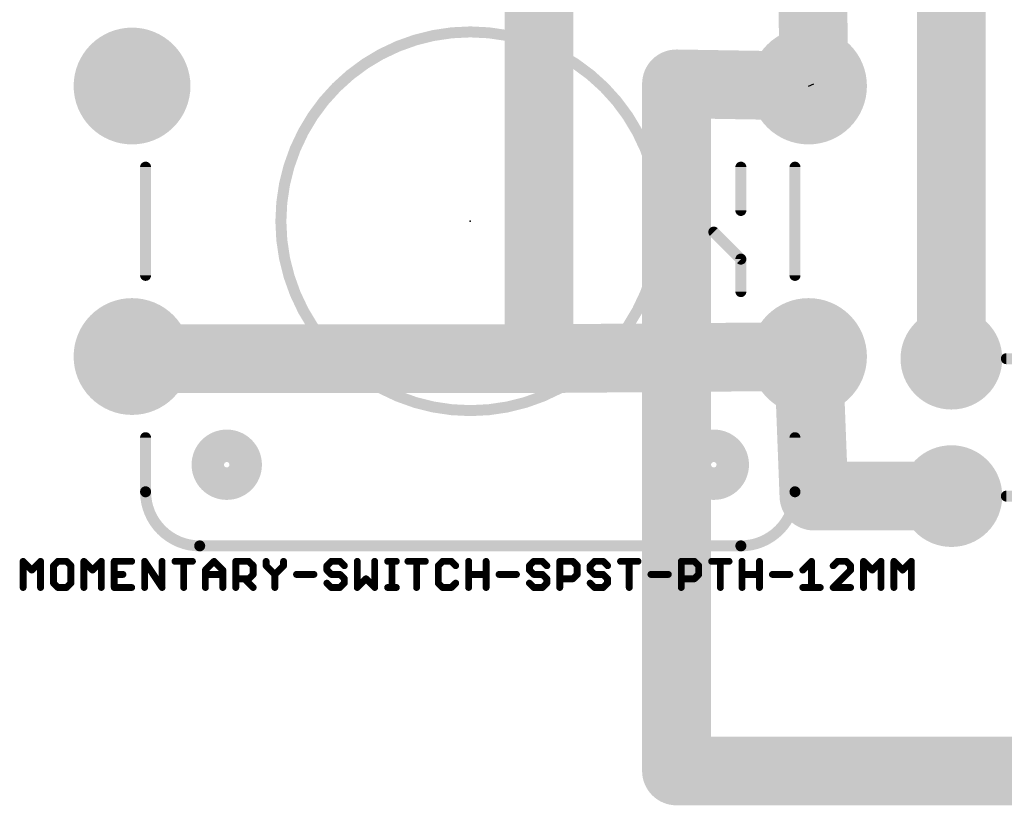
# Model space of a CAD drawing. Extents: x 28.5 to 116.5, y 17.1 to 76.8.
# Tile 1 of 8: x 28.5 to 46.7, y 17.1 to 31.7. Entities that reach past the tile are written whole.
import ezdxf

# ---------------------------------------------------------------- set-up
doc = ezdxf.new("R2010")
doc.units = 0
for name, color, linetype in [('16', 175, 'CONTINUOUS'), ('17', 82, 'CONTINUOUS'), ('19', 53, 'CONTINUOUS'), ('21', 253, 'CONTINUOUS'), ('23', 7, 'CONTINUOUS'), ('27', 253, 'CONTINUOUS'), ('51', 253, 'CONTINUOUS')]:
    doc.layers.add(name, color=color, linetype=linetype)

# ---------------------------------------------------------------- blocks, each defined once
blk = doc.blocks.new('ROUNDP')
at = {"const_width": 0.5}
blk.add_lwpolyline([(0, -0.25, 1), (0, 0.25, 1), (0, -0.25)], format="xyb", dxfattribs=at)

msp = doc.modelspace()

# ---------------------------------------------------------------- linework, layer by layer
at = {"layer": '16', "const_width": 1.27}
for points in [[(38.1, 58.42), (38.1, 25.4)], [(45.72, 43.18), (45.72, 25.4)], [(43.08, 38.14), (43.18, 30.48)], [(43.08, 30.44), (40.64, 30.48)], [(40.64, 30.48), (40.64, 17.78)], [(38.1, 25.4), (30.48, 25.4)], [(38.1, 25.4), (43.08, 25.44)], [(43.08, 25.44), (43.18, 22.86)], [(43.18, 22.86), (45.72, 22.86)], [(40.64, 17.78), (60.96, 17.78)]]:
    msp.add_lwpolyline(points, dxfattribs=at)
at = {"layer": '16', "const_width": 0.635}
for points in [[(40.6452, 30.7975, 1), (40.6348, 30.1625)], [(40.9575, 30.48, 1), (40.3225, 30.48)], [(43.0748, 30.1225, 1), (43.0852, 30.7575)], [(42.8625, 30.4759, 1), (43.4975, 30.4841)], [(30.48, 25.7175, 1), (30.48, 25.0825)], [(38.0974, 25.7175, 1), (38.1026, 25.0825)], [(38.1, 25.0825, 1), (38.1, 25.7175)], [(43.3973, 25.4523, 1), (42.7627, 25.4277)], [(43.0826, 25.1225, 1), (43.0774, 25.7575)], [(37.7825, 25.4, 1), (38.4175, 25.4)], [(45.4025, 25.4, 1), (46.0375, 25.4)], [(43.18, 23.1775, 1), (43.18, 22.5425)], [(45.72, 22.5425, 1), (45.72, 23.1775)], [(42.8627, 22.8477, 1), (43.4973, 22.8723)], [(40.64, 18.0975, 1), (40.64, 17.4625)], [(40.3225, 17.78, 1), (40.9575, 17.78)]]:
    msp.add_lwpolyline(points, format="xyb", dxfattribs=at)
at = {"layer": '19'}
msp.add_line((43.08, 30.44), (43.18, 30.48), dxfattribs=at)
at = {"layer": '21'}
for points, const_width in [([(36.83, 24.44, 1), (36.83, 31.44, 1), (36.83, 24.44)], 0.2032), ([(30.8808, 28.94, 1), (30.7792, 28.94)], 0.1016), ([(42.8808, 28.94, 1), (42.7792, 28.94)], 0.1016), ([(30.7792, 26.94, 1), (30.8808, 26.94)], 0.1016), ([(42.7792, 26.94, 1), (42.8808, 26.94)], 0.1016), ([(46.736, 25.4508, 1), (46.736, 25.3492)], 0.1016), ([(30.8808, 23.94, 1), (30.7792, 23.94)], 0.1016), ([(32.33, 23.14, 1), (32.33, 23.74, 1), (32.33, 23.14)], 0.7), ([(41.33, 23.14, 1), (41.33, 23.74, 1), (41.33, 23.14)], 0.7), ([(42.8808, 23.94, 1), (42.7792, 23.94)], 0.1016), ([(30.83, 22.94, 0.4142), (31.83, 21.94)], 0.2032), ([(30.8808, 22.94, 1), (30.7792, 22.94)], 0.1016), ([(30.7792, 22.94, 1), (30.8808, 22.94)], 0.1016), ([(41.83, 21.94, 0.4142), (42.83, 22.94)], 0.2032), ([(42.8808, 22.94, 1), (42.7792, 22.94)], 0.1016), ([(42.7792, 22.94, 1), (42.8808, 22.94)], 0.1016), ([(46.736, 22.9108, 1), (46.736, 22.8092)], 0.1016), ([(31.83, 21.9908, 1), (31.83, 21.8892)], 0.1016), ([(31.83, 21.8892, 1), (31.83, 21.9908)], 0.1016), ([(41.83, 21.9908, 1), (41.83, 21.8892)], 0.1016), ([(41.83, 21.8892, 1), (41.83, 21.9908)], 0.1016)]:
    msp.add_lwpolyline(points, format="xyb", dxfattribs=dict(at, const_width=const_width))
at = {"layer": '21', "const_width": 0.2032}
for points in [[(30.83, 26.94), (30.83, 28.94)], [(42.83, 28.94), (42.83, 26.94)], [(46.99, 25.4), (46.736, 25.4)], [(30.83, 22.94), (30.83, 23.94)], [(42.83, 23.94), (42.83, 22.94)], [(46.99, 22.86), (46.736, 22.86)], [(41.83, 21.94), (31.83, 21.94)]]:
    msp.add_lwpolyline(points, dxfattribs=at)
at = {"layer": '23'}
msp.add_point((36.83, 27.94), dxfattribs=at)
at = {"layer": '27', "const_width": 0.0635}
for points in [[(28.5991, 21.6539, 1), (28.5356, 21.6539)], [(28.5898, 21.6764, 1), (28.5449, 21.6315)], [(28.9211, 21.6539, 1), (28.8576, 21.6539)], [(28.9118, 21.6315, 1), (28.8669, 21.6764)], [(29.2092, 21.6857, 1), (29.2092, 21.6222)], [(29.2316, 21.6315, 1), (29.1867, 21.6764)], [(29.3926, 21.6764, 1), (29.3477, 21.6315)], [(29.3702, 21.6222, 1), (29.3702, 21.6857)], [(29.7217, 21.6539, 1), (29.6582, 21.6539)], [(29.7124, 21.6764, 1), (29.6675, 21.6315)], [(30.0438, 21.6539, 1), (29.9803, 21.6539)], [(30.0345, 21.6315, 1), (29.9896, 21.6764)], [(30.2513, 21.6857, 1), (30.2513, 21.6222)], [(30.2831, 21.6539, 1), (30.2196, 21.6539)], [(30.5733, 21.6222, 1), (30.5733, 21.6857)], [(30.8444, 21.6539, 1), (30.7809, 21.6539)], [(30.839, 21.6715, 1), (30.7862, 21.6363)], [(31.1664, 21.6539, 1), (31.1029, 21.6539)], [(31.3739, 21.6857, 1), (31.3739, 21.6222)], [(31.5667, 21.6539, 1), (31.5032, 21.6539)], [(31.6959, 21.6222, 1), (31.6959, 21.6857)], [(32.1187, 21.6764, 1), (32.0738, 21.6315)], [(32.1187, 21.6315, 1), (32.0738, 21.6764)], [(32.4965, 21.6857, 1), (32.4965, 21.6222)], [(32.5283, 21.6539, 1), (32.4648, 21.6539)], [(32.7605, 21.6764, 1), (32.7156, 21.6315)], [(32.7381, 21.6222, 1), (32.7381, 21.6857)], [(33.0896, 21.6539, 1), (33.0261, 21.6539)], [(33.4116, 21.6539, 1), (33.3481, 21.6539)], [(34.261, 21.6857, 1), (34.261, 21.6222)], [(34.2834, 21.6315, 1), (34.2385, 21.6764)], [(34.4444, 21.6764, 1), (34.3995, 21.6315)], [(34.422, 21.6222, 1), (34.422, 21.6857)], [(34.7735, 21.6539, 1), (34.71, 21.6539)], [(35.0955, 21.6539, 1), (35.032, 21.6539)], [(35.3031, 21.6857, 1), (35.3031, 21.6222)], [(35.4153, 21.6539, 1), (35.3518, 21.6539)], [(35.4641, 21.6222, 1), (35.4641, 21.6857)], [(35.6773, 21.6857, 1), (35.6773, 21.6222)], [(35.8701, 21.6539, 1), (35.8066, 21.6539)], [(35.9993, 21.6222, 1), (35.9993, 21.6857)], [(36.3191, 21.6857, 1), (36.3191, 21.6222)], [(36.3416, 21.6315, 1), (36.2967, 21.6764)], [(36.5026, 21.6764, 1), (36.4577, 21.6315)], [(36.4801, 21.6222, 1), (36.4801, 21.6857)], [(36.8317, 21.6539, 1), (36.7682, 21.6539)], [(37.1537, 21.6539, 1), (37.0902, 21.6539)], [(38.003, 21.6857, 1), (38.003, 21.6222)], [(38.0255, 21.6315, 1), (37.9806, 21.6764)], [(38.1865, 21.6764, 1), (38.1416, 21.6315)], [(38.164, 21.6222, 1), (38.164, 21.6857)], [(38.4838, 21.6857, 1), (38.4838, 21.6222)], [(38.5156, 21.6539, 1), (38.4521, 21.6539)], [(38.7478, 21.6764, 1), (38.7029, 21.6315)], [(38.7253, 21.6222, 1), (38.7253, 21.6857)], [(39.1257, 21.6857, 1), (39.1257, 21.6222)], [(39.1481, 21.6315, 1), (39.1032, 21.6764)], [(39.3091, 21.6764, 1), (39.2642, 21.6315)], [(39.2867, 21.6222, 1), (39.2867, 21.6857)], [(39.6065, 21.6857, 1), (39.6065, 21.6222)], [(39.7992, 21.6539, 1), (39.7357, 21.6539)], [(39.9285, 21.6222, 1), (39.9285, 21.6857)], [(40.7608, 21.6539, 1), (40.6973, 21.6539)], [(40.7291, 21.6857, 1), (40.7291, 21.6222)], [(40.993, 21.6764, 1), (40.9481, 21.6315)], [(40.9706, 21.6222, 1), (40.9706, 21.6857)], [(41.2904, 21.6857, 1), (41.2904, 21.6222)], [(41.4831, 21.6539, 1), (41.4196, 21.6539)], [(41.6124, 21.6222, 1), (41.6124, 21.6857)], [(41.8835, 21.6539, 1), (41.8199, 21.6539)], [(42.2055, 21.6539, 1), (42.142, 21.6539)], [(43.1671, 21.6539, 1), (43.1036, 21.6539)], [(43.1578, 21.6315, 1), (43.1129, 21.6764)], [(43.6161, 21.6857, 1), (43.6161, 21.6222)], [(43.6386, 21.6315, 1), (43.5937, 21.6764)], [(43.7996, 21.6764, 1), (43.7547, 21.6315)], [(43.7771, 21.6222, 1), (43.7771, 21.6857)], [(44.1287, 21.6539, 1), (44.0652, 21.6539)], [(44.1194, 21.6764, 1), (44.0745, 21.6315)], [(44.4507, 21.6539, 1), (44.3872, 21.6539)], [(44.4414, 21.6315, 1), (44.3965, 21.6764)], [(44.69, 21.6539, 1), (44.6265, 21.6539)], [(44.6807, 21.6764, 1), (44.6358, 21.6315)], [(45.012, 21.6539, 1), (44.9485, 21.6539)], [(45.0027, 21.6315, 1), (44.9578, 21.6764)], [(28.7059, 21.5154, 1), (28.7508, 21.4705)], [(28.7059, 21.4705, 1), (28.7508, 21.5154)], [(29.1604, 21.5734, 1), (29.0969, 21.5734)], [(29.1062, 21.5959, 1), (29.1511, 21.551)], [(29.4824, 21.5734, 1), (29.4189, 21.5734)], [(29.4282, 21.551, 1), (29.4731, 21.5959)], [(29.8285, 21.5154, 1), (29.8735, 21.4705)], [(29.8285, 21.4705, 1), (29.8735, 21.5154)], [(30.2513, 21.4442, 1), (30.2513, 21.3807)], [(30.4123, 21.3807, 1), (30.4123, 21.4442)], [(31.9352, 21.4442, 1), (31.9352, 21.3807)], [(31.967, 21.4929, 1), (31.9035, 21.4929)], [(31.9128, 21.5154, 1), (31.9577, 21.4705)], [(32.289, 21.4929, 1), (32.2255, 21.4929)], [(32.2348, 21.4705, 1), (32.2797, 21.5154)], [(32.2572, 21.3807, 1), (32.2572, 21.4442)], [(32.8503, 21.5734, 1), (32.7868, 21.5734)], [(32.7961, 21.551, 1), (32.841, 21.5959)], [(32.841, 21.39, 1), (32.7961, 21.4349)], [(33.0261, 21.5734, 1), (33.0896, 21.5734)], [(33.0803, 21.5959, 1), (33.0354, 21.551)], [(33.2506, 21.4124, 1), (33.1871, 21.4124)], [(33.3481, 21.5734, 1), (33.4116, 21.5734)], [(33.4023, 21.551, 1), (33.3574, 21.5959)], [(33.6192, 21.4442, 1), (33.6192, 21.3807)], [(33.9412, 21.3807, 1), (33.9412, 21.4442)], [(34.2122, 21.5734, 1), (34.1487, 21.5734)], [(34.1487, 21.4929, 1), (34.2122, 21.4929)], [(34.158, 21.5959, 1), (34.2029, 21.551)], [(34.2029, 21.5154, 1), (34.158, 21.4705)], [(34.261, 21.4442, 1), (34.261, 21.3807)], [(34.4444, 21.4349, 1), (34.3995, 21.39)], [(34.422, 21.3807, 1), (34.422, 21.4442)], [(34.48, 21.551, 1), (34.5249, 21.5959)], [(36.2704, 21.5734, 1), (36.2069, 21.5734)], [(36.2162, 21.5959, 1), (36.2611, 21.551)], [(36.5382, 21.551, 1), (36.5831, 21.5959)], [(36.7999, 21.4442, 1), (36.7999, 21.3807)], [(37.1219, 21.3807, 1), (37.1219, 21.4442)], [(37.3612, 21.4442, 1), (37.3612, 21.3807)], [(37.6832, 21.3807, 1), (37.6832, 21.4442)], [(37.9543, 21.5734, 1), (37.8908, 21.5734)], [(37.8908, 21.4929, 1), (37.9543, 21.4929)], [(37.9001, 21.5959, 1), (37.945, 21.551)], [(37.945, 21.5154, 1), (37.9001, 21.4705)], [(38.003, 21.4442, 1), (38.003, 21.3807)], [(38.1865, 21.4349, 1), (38.1416, 21.39)], [(38.164, 21.3807, 1), (38.164, 21.4442)], [(38.2221, 21.551, 1), (38.267, 21.5959)], [(38.8376, 21.5734, 1), (38.7741, 21.5734)], [(38.7834, 21.551, 1), (38.8283, 21.5959)], [(38.8283, 21.39, 1), (38.7834, 21.4349)], [(39.0769, 21.5734, 1), (39.0134, 21.5734)], [(39.0134, 21.4929, 1), (39.0769, 21.4929)], [(39.0227, 21.5959, 1), (39.0676, 21.551)], [(39.0676, 21.5154, 1), (39.0227, 21.4705)], [(39.1257, 21.4442, 1), (39.1257, 21.3807)], [(39.3091, 21.4349, 1), (39.2642, 21.39)], [(39.2867, 21.3807, 1), (39.2867, 21.4442)], [(39.3447, 21.551, 1), (39.3896, 21.5959)], [(40.1678, 21.4442, 1), (40.1678, 21.3807)], [(40.4898, 21.3807, 1), (40.4898, 21.4442)], [(41.0828, 21.5734, 1), (41.0193, 21.5734)], [(41.0286, 21.551, 1), (41.0735, 21.5959)], [(41.0735, 21.39, 1), (41.0286, 21.4349)], [(41.8517, 21.4442, 1), (41.8517, 21.3807)], [(42.1737, 21.3807, 1), (42.1737, 21.4442)], [(42.413, 21.4442, 1), (42.413, 21.3807)], [(42.735, 21.3807, 1), (42.735, 21.4442)], [(42.9519, 21.5154, 1), (42.9968, 21.4705)], [(43.5132, 21.5959, 1), (43.5581, 21.551)], [(43.8894, 21.5734, 1), (43.8259, 21.5734)], [(43.8259, 21.4929, 1), (43.8894, 21.4929)], [(43.8352, 21.551, 1), (43.8801, 21.5959)], [(43.8801, 21.4705, 1), (43.8352, 21.5154)], [(44.2355, 21.5154, 1), (44.2804, 21.4705)], [(44.2355, 21.4705, 1), (44.2804, 21.5154)], [(44.7968, 21.5154, 1), (44.8417, 21.4705)], [(44.7968, 21.4705, 1), (44.8417, 21.5154)], [(29.1511, 21.2739, 1), (29.1062, 21.2289)], [(29.4731, 21.2289, 1), (29.4282, 21.2739)], [(32.4965, 21.3637, 1), (32.4965, 21.3002)], [(32.68, 21.3544, 1), (32.6351, 21.3095)], [(32.7156, 21.3544, 1), (32.7605, 21.3095)], [(32.7381, 21.3002, 1), (32.7381, 21.3637)], [(32.7868, 21.4124, 1), (32.8503, 21.4124)], [(33.1964, 21.4349, 1), (33.2413, 21.39)], [(33.1964, 21.39, 1), (33.2413, 21.4349)], [(34.2029, 21.2739, 1), (34.158, 21.2289)], [(34.2385, 21.39, 1), (34.2834, 21.4349)], [(34.5342, 21.3319, 1), (34.4707, 21.3319)], [(34.48, 21.3095, 1), (34.5249, 21.3544)], [(34.5249, 21.2289, 1), (34.48, 21.2739)], [(34.9252, 21.3544, 1), (34.8803, 21.3095)], [(34.9252, 21.3095, 1), (34.8803, 21.3544)], [(36.2611, 21.2739, 1), (36.2162, 21.2289)], [(36.5831, 21.2289, 1), (36.5382, 21.2739)], [(37.945, 21.2739, 1), (37.9001, 21.2289)], [(37.9806, 21.39, 1), (38.0255, 21.4349)], [(38.2763, 21.3319, 1), (38.2128, 21.3319)], [(38.2221, 21.3095, 1), (38.267, 21.3544)], [(38.267, 21.2289, 1), (38.2221, 21.2739)], [(38.4838, 21.3637, 1), (38.4838, 21.3002)], [(38.7029, 21.3544, 1), (38.7478, 21.3095)], [(38.7253, 21.3002, 1), (38.7253, 21.3637)], [(38.7741, 21.4124, 1), (38.8376, 21.4124)], [(39.0676, 21.2739, 1), (39.0227, 21.2289)], [(39.1032, 21.39, 1), (39.1481, 21.4349)], [(39.3989, 21.3319, 1), (39.3354, 21.3319)], [(39.3447, 21.3095, 1), (39.3896, 21.3544)], [(39.3896, 21.2289, 1), (39.3447, 21.2739)], [(40.7291, 21.3637, 1), (40.7291, 21.3002)], [(40.9481, 21.3544, 1), (40.993, 21.3095)], [(40.9706, 21.3002, 1), (40.9706, 21.3637)], [(41.0193, 21.4124, 1), (41.0828, 21.4124)], [(28.5356, 21.1709, 1), (28.5991, 21.1709)], [(28.8576, 21.1709, 1), (28.9211, 21.1709)], [(29.0969, 21.2514, 1), (29.1604, 21.2514)], [(29.2092, 21.2026, 1), (29.2092, 21.1392)], [(29.1867, 21.1484, 1), (29.2316, 21.1934)], [(29.3477, 21.1934, 1), (29.3926, 21.1484)], [(29.3702, 21.1392, 1), (29.3702, 21.2026)], [(29.4189, 21.2514, 1), (29.4824, 21.2514)], [(29.6582, 21.1709, 1), (29.7217, 21.1709)], [(29.9803, 21.1709, 1), (30.0438, 21.1709)], [(30.2513, 21.2026, 1), (30.2513, 21.1392)], [(30.2196, 21.1709, 1), (30.2831, 21.1709)], [(30.5733, 21.1392, 1), (30.5733, 21.2026)], [(30.7809, 21.1709, 1), (30.8444, 21.1709)], [(31.1029, 21.1709, 1), (31.1664, 21.1709)], [(31.1082, 21.1533, 1), (31.161, 21.1885)], [(31.5032, 21.1709, 1), (31.5667, 21.1709)], [(31.9035, 21.1709, 1), (31.967, 21.1709)], [(32.2255, 21.1709, 1), (32.289, 21.1709)], [(32.4648, 21.1709, 1), (32.5283, 21.1709)], [(32.7961, 21.1484, 1), (32.841, 21.1934)], [(33.1871, 21.1709, 1), (33.2506, 21.1709)], [(34.261, 21.2026, 1), (34.261, 21.1392)], [(34.2385, 21.1484, 1), (34.2834, 21.1934)], [(34.3995, 21.1934, 1), (34.4444, 21.1484)], [(34.422, 21.1392, 1), (34.422, 21.2026)], [(34.4707, 21.2514, 1), (34.5342, 21.2514)], [(34.7193, 21.1934, 1), (34.7642, 21.1484)], [(34.71, 21.1709, 1), (34.7735, 21.1709)], [(35.032, 21.1709, 1), (35.0955, 21.1709)], [(35.0413, 21.1484, 1), (35.0862, 21.1934)], [(35.3031, 21.2026, 1), (35.3031, 21.1392)], [(35.3518, 21.1709, 1), (35.4153, 21.1709)], [(35.4641, 21.1392, 1), (35.4641, 21.2026)], [(35.8066, 21.1709, 1), (35.8701, 21.1709)], [(36.2069, 21.2514, 1), (36.2704, 21.2514)], [(36.3191, 21.2026, 1), (36.3191, 21.1392)], [(36.2967, 21.1484, 1), (36.3416, 21.1934)], [(36.4577, 21.1934, 1), (36.5026, 21.1484)], [(36.4801, 21.1392, 1), (36.4801, 21.2026)], [(36.7682, 21.1709, 1), (36.8317, 21.1709)], [(37.0902, 21.1709, 1), (37.1537, 21.1709)], [(38.003, 21.2026, 1), (38.003, 21.1392)], [(37.9806, 21.1484, 1), (38.0255, 21.1934)], [(38.1416, 21.1934, 1), (38.1865, 21.1484)], [(38.164, 21.1392, 1), (38.164, 21.2026)], [(38.2128, 21.2514, 1), (38.2763, 21.2514)], [(38.4521, 21.1709, 1), (38.5156, 21.1709)], [(39.1257, 21.2026, 1), (39.1257, 21.1392)], [(39.1032, 21.1484, 1), (39.1481, 21.1934)], [(39.2642, 21.1934, 1), (39.3091, 21.1484)], [(39.2867, 21.1392, 1), (39.2867, 21.2026)], [(39.3354, 21.2514, 1), (39.3989, 21.2514)], [(39.7357, 21.1709, 1), (39.7992, 21.1709)], [(40.6973, 21.1709, 1), (40.7608, 21.1709)], [(41.4196, 21.1709, 1), (41.4831, 21.1709)], [(41.8199, 21.1709, 1), (41.8835, 21.1709)], [(42.142, 21.1709, 1), (42.2055, 21.1709)], [(42.9743, 21.2026, 1), (42.9743, 21.1392)], [(43.1036, 21.1709, 1), (43.1671, 21.1709)], [(43.2963, 21.1392, 1), (43.2963, 21.2026)], [(43.5356, 21.2026, 1), (43.5356, 21.1392)], [(43.5132, 21.1934, 1), (43.5581, 21.1484)], [(43.8576, 21.1392, 1), (43.8576, 21.2026)], [(44.0652, 21.1709, 1), (44.1287, 21.1709)], [(44.3872, 21.1709, 1), (44.4507, 21.1709)], [(44.6265, 21.1709, 1), (44.69, 21.1709)], [(44.9485, 21.1709, 1), (45.012, 21.1709)]]:
    msp.add_lwpolyline(points, format="xyb", dxfattribs=at)
at = {"layer": '27', "const_width": 0.127}
for points in [[(28.5674, 21.1709), (28.5674, 21.6539)], [(28.5674, 21.6539), (28.7284, 21.4929)], [(28.7284, 21.4929), (28.8894, 21.6539)], [(28.8894, 21.6539), (28.8894, 21.1709)], [(29.2092, 21.6539), (29.1287, 21.5734)], [(29.3702, 21.6539), (29.2092, 21.6539)], [(29.4507, 21.5734), (29.3702, 21.6539)], [(29.69, 21.1709), (29.69, 21.6539)], [(29.69, 21.6539), (29.851, 21.4929)], [(29.851, 21.4929), (30.012, 21.6539)], [(30.012, 21.6539), (30.012, 21.1709)], [(30.5733, 21.6539), (30.2513, 21.6539)], [(30.2513, 21.6539), (30.2513, 21.1709)], [(30.8126, 21.1709), (30.8126, 21.6539)], [(30.8126, 21.6539), (31.1346, 21.1709)], [(31.1346, 21.1709), (31.1346, 21.6539)], [(31.3739, 21.6539), (31.6959, 21.6539)], [(31.5349, 21.1709), (31.5349, 21.6539)], [(31.9352, 21.4929), (32.0962, 21.6539)], [(32.0962, 21.6539), (32.2572, 21.4929)], [(32.4965, 21.1709), (32.4965, 21.6539)], [(32.4965, 21.6539), (32.7381, 21.6539)], [(32.7381, 21.6539), (32.8186, 21.5734)], [(33.0579, 21.6539), (33.0579, 21.5734)], [(33.3799, 21.5734), (33.3799, 21.6539)], [(34.261, 21.6539), (34.1805, 21.5734)], [(34.422, 21.6539), (34.261, 21.6539)], [(34.5025, 21.5734), (34.422, 21.6539)], [(34.7418, 21.6539), (34.7418, 21.1709)], [(35.0638, 21.1709), (35.0638, 21.6539)], [(35.3031, 21.6539), (35.4641, 21.6539)], [(35.3836, 21.1709), (35.3836, 21.6539)], [(35.6773, 21.6539), (35.9993, 21.6539)], [(35.8383, 21.1709), (35.8383, 21.6539)], [(36.3191, 21.6539), (36.2386, 21.5734)], [(36.4801, 21.6539), (36.3191, 21.6539)], [(36.5606, 21.5734), (36.4801, 21.6539)], [(36.7999, 21.1709), (36.7999, 21.6539)], [(37.1219, 21.6539), (37.1219, 21.1709)], [(38.003, 21.6539), (37.9225, 21.5734)], [(38.164, 21.6539), (38.003, 21.6539)], [(38.2445, 21.5734), (38.164, 21.6539)], [(38.4838, 21.1709), (38.4838, 21.6539)], [(38.4838, 21.6539), (38.7253, 21.6539)], [(38.7253, 21.6539), (38.8058, 21.5734)], [(39.1257, 21.6539), (39.0452, 21.5734)], [(39.2867, 21.6539), (39.1257, 21.6539)], [(39.3672, 21.5734), (39.2867, 21.6539)], [(39.6065, 21.6539), (39.9285, 21.6539)], [(39.7675, 21.1709), (39.7675, 21.6539)], [(40.7291, 21.1709), (40.7291, 21.6539)], [(40.7291, 21.6539), (40.9706, 21.6539)], [(40.9706, 21.6539), (41.0511, 21.5734)], [(41.2904, 21.6539), (41.6124, 21.6539)], [(41.4514, 21.1709), (41.4514, 21.6539)], [(41.8517, 21.1709), (41.8517, 21.6539)], [(42.1737, 21.6539), (42.1737, 21.1709)], [(42.9743, 21.4929), (43.1353, 21.6539)], [(43.1353, 21.6539), (43.1353, 21.1709)], [(43.6161, 21.6539), (43.5356, 21.5734)], [(43.7771, 21.6539), (43.6161, 21.6539)], [(43.8576, 21.5734), (43.7771, 21.6539)], [(44.0969, 21.1709), (44.0969, 21.6539)], [(44.0969, 21.6539), (44.2579, 21.4929)], [(44.2579, 21.4929), (44.4189, 21.6539)], [(44.4189, 21.6539), (44.4189, 21.1709)], [(44.6582, 21.1709), (44.6582, 21.6539)], [(44.6582, 21.6539), (44.8193, 21.4929)], [(44.8193, 21.4929), (44.9803, 21.6539)], [(44.9803, 21.6539), (44.9803, 21.1709)], [(29.1287, 21.5734), (29.1287, 21.2514)], [(29.4507, 21.2514), (29.4507, 21.5734)], [(30.2513, 21.4124), (30.4123, 21.4124)], [(31.9352, 21.1709), (31.9352, 21.4929)], [(31.9352, 21.4124), (32.2572, 21.4124)], [(32.2572, 21.4929), (32.2572, 21.1709)], [(32.8186, 21.4124), (32.7381, 21.3319)], [(32.8186, 21.5734), (32.8186, 21.4124)], [(33.0579, 21.5734), (33.2189, 21.4124)], [(33.2189, 21.4124), (33.3799, 21.5734)], [(33.2189, 21.4124), (33.2189, 21.1709)], [(33.6192, 21.4124), (33.9412, 21.4124)], [(34.1805, 21.5734), (34.1805, 21.4929)], [(34.1805, 21.4929), (34.261, 21.4124)], [(34.261, 21.4124), (34.422, 21.4124)], [(34.422, 21.4124), (34.5025, 21.3319)], [(36.2386, 21.5734), (36.2386, 21.2514)], [(36.7999, 21.4124), (37.1219, 21.4124)], [(37.3612, 21.4124), (37.6832, 21.4124)], [(37.9225, 21.5734), (37.9225, 21.4929)], [(37.9225, 21.4929), (38.003, 21.4124)], [(38.003, 21.4124), (38.164, 21.4124)], [(38.164, 21.4124), (38.2445, 21.3319)], [(38.8058, 21.4124), (38.7253, 21.3319)], [(38.8058, 21.5734), (38.8058, 21.4124)], [(39.0452, 21.5734), (39.0452, 21.4929)], [(39.0452, 21.4929), (39.1257, 21.4124)], [(39.1257, 21.4124), (39.2867, 21.4124)], [(39.2867, 21.4124), (39.3672, 21.3319)], [(40.1678, 21.4124), (40.4898, 21.4124)], [(41.0511, 21.4124), (40.9706, 21.3319)], [(41.0511, 21.5734), (41.0511, 21.4124)], [(41.8517, 21.4124), (42.1737, 21.4124)], [(42.413, 21.4124), (42.735, 21.4124)], [(43.5356, 21.1709), (43.8576, 21.4929)], [(43.8576, 21.4929), (43.8576, 21.5734)], [(29.1287, 21.2514), (29.2092, 21.1709)], [(29.3702, 21.1709), (29.4507, 21.2514)], [(32.7381, 21.3319), (32.4965, 21.3319)], [(32.6575, 21.3319), (32.8186, 21.1709)], [(34.261, 21.1709), (34.1805, 21.2514)], [(34.5025, 21.2514), (34.422, 21.1709)], [(34.5025, 21.3319), (34.5025, 21.2514)], [(34.7418, 21.1709), (34.9028, 21.3319)], [(34.9028, 21.3319), (35.0638, 21.1709)], [(36.2386, 21.2514), (36.3191, 21.1709)], [(36.4801, 21.1709), (36.5606, 21.2514)], [(38.003, 21.1709), (37.9225, 21.2514)], [(38.2445, 21.2514), (38.164, 21.1709)], [(38.2445, 21.3319), (38.2445, 21.2514)], [(38.7253, 21.3319), (38.4838, 21.3319)], [(39.1257, 21.1709), (39.0452, 21.2514)], [(39.3672, 21.2514), (39.2867, 21.1709)], [(39.3672, 21.3319), (39.3672, 21.2514)], [(40.9706, 21.3319), (40.7291, 21.3319)], [(29.2092, 21.1709), (29.3702, 21.1709)], [(30.2513, 21.1709), (30.5733, 21.1709)], [(34.422, 21.1709), (34.261, 21.1709)], [(35.3031, 21.1709), (35.4641, 21.1709)], [(36.3191, 21.1709), (36.4801, 21.1709)], [(38.164, 21.1709), (38.003, 21.1709)], [(39.2867, 21.1709), (39.1257, 21.1709)], [(42.9743, 21.1709), (43.2963, 21.1709)], [(43.8576, 21.1709), (43.5356, 21.1709)]]:
    msp.add_lwpolyline(points, dxfattribs=at)
at = {"layer": '51', "const_width": 0.2032}
for points in [[(41.83, 28.14), (41.83, 28.94)], [(41.83, 27.24), (41.33, 27.74)], [(41.83, 26.64), (41.83, 27.24)]]:
    msp.add_lwpolyline(points, dxfattribs=at)
at = {"layer": '51', "const_width": 0.1016}
for points in [[(41.8808, 28.94, 1), (41.7792, 28.94)], [(41.7792, 28.14, 1), (41.8808, 28.14)], [(41.3659, 27.7759, 1), (41.2941, 27.7041)], [(41.8808, 27.24, 1), (41.7792, 27.24)], [(41.7941, 27.2041, 1), (41.8659, 27.2759)], [(41.7792, 26.64, 1), (41.8808, 26.64)]]:
    msp.add_lwpolyline(points, format="xyb", dxfattribs=at)

# ---------------------------------------------------------------- block references
at = {"layer": '17', "xscale": 2.159, "yscale": 2.159}
for p in [(30.58, 30.44), (30.58, 30.44), (43.08, 30.44), (43.08, 30.44), (30.58, 25.44), (30.58, 25.44), (43.08, 25.44), (43.08, 25.44)]:
    msp.add_blockref('ROUNDP', p, dxfattribs=at)
at = {"layer": '17', "xscale": 1.8796, "yscale": 1.8796, "rotation": 180}
for p in [(45.72, 25.4), (45.72, 25.4), (45.72, 22.86), (45.72, 22.86)]:
    msp.add_blockref('ROUNDP', p, dxfattribs=at)

doc.saveas('drawing.dxf')
